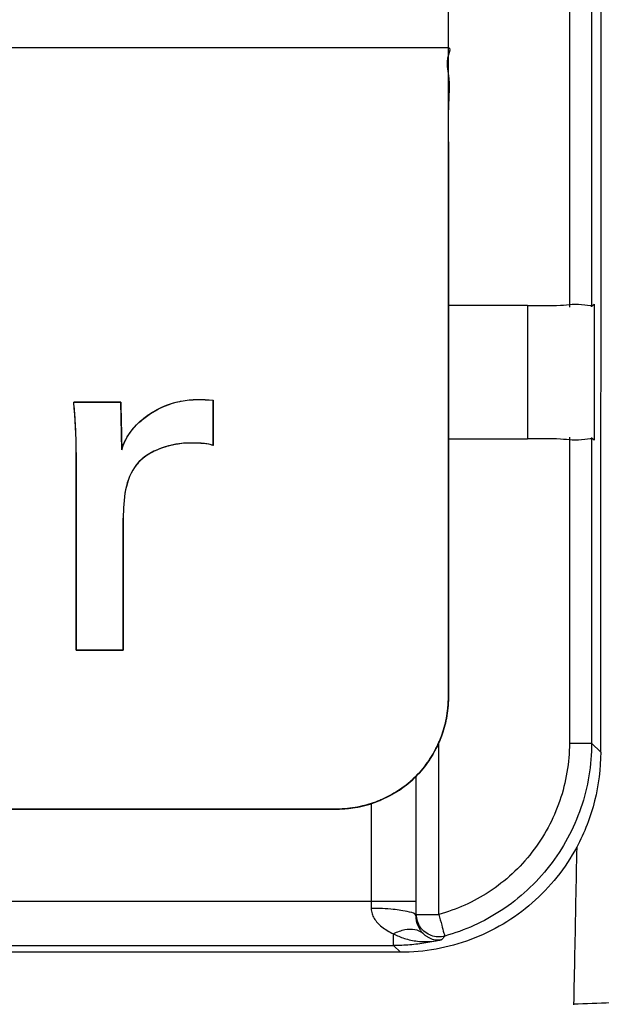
# Model space of a CAD drawing. Header units: inches. Extents: x 0 to 34, y 0 to 22.
# Tile 67 of 73: x 29.994 to 30.125, y 10.682 to 10.904. Entities that reach past the tile are written whole.
import ezdxf

# ---------------------------------------------------------------- set-up
doc = ezdxf.new("R2010")
doc.units = ezdxf.units.IN
doc.header["$LTSCALE"] = 1.87
doc.header["$MEASUREMENT"] = 0
doc.layers.get('0').update_dxf_attribs({"linetype": 'CONTINUOUS'})
doc.layers.add('DATUMCURVES', color=7, linetype='CONTINUOUS')
doc.layers.add('DIMENSIONS', color=7, linetype='CONTINUOUS')
doc.styles.get("Standard").update_dxf_attribs({"font": 'txt', "width": 0.8})
doc.dimstyles.new('DIMSTYLE_1', dxfattribs={"dimtxt": 0.125, "dimasz": 0.18, "dimexe": 0.18, "dimexo": 0.0625, "dimgap": 0.09, "dimtad": 0, "dimtih": 1, "dimtoh": 1, "dimdec": 3, "dimzin": 4, "dimdsep": 46, "dimtxsty": 'STANDARD', "dimblk": '_FILLED', "dimblk1": '_FILLED', "dimblk2": '_FILLED', "dimcen": 0.09, "dimadec": 0, "dimazin": 0, "dimtp": 0.001, "dimtm": 0.001, "dimtfac": 1, "dimtdec": 3, "dimtofl": 0, "dimtmove": 0, "dimatfit": 3, "dimldrblk": '_FILLED', "dimfxl": 1, "dimtolj": 1, "dimtzin": 4, "dimarcsym": 0})

# ---------------------------------------------------------------- blocks, each defined once
blk = doc.blocks.new('_FILLED')
at = {"color": 0, "linetype": 'BYBLOCK'}
blk.add_solid([(0, 0), (-1, 0.1736), (-1, -0.1736)], dxfattribs=at)
blk = doc.blocks.new('*D5')
at = {"layer": 'DIMENSIONS', "color": 2, "linetype": 'CONTINUOUS'}
for p, q in [((31.31045, 11.30172), (31.31045, 11.66172)), ((28.97312, 11.30172), (31.43545, 11.30172)), ((30.1651, 10.55572), (31.43545, 10.55572)), ((31.31045, 10.55572), (31.31045, 10.19572))]:
    blk.add_line(p, q, dxfattribs=at)
at = {"layer": 'DIMENSIONS', "color": 2, "linetype": 'CONTINUOUS', "xscale": 0.18, "yscale": 0.18, "zscale": 0.18}
for p, rotation in [((31.31045, 11.30172), 270), ((31.31045, 10.55572), 90)]:
    blk.add_blockref('_FILLED', p, dxfattribs=dict(at, rotation=rotation))
at = {"layer": 'DIMENSIONS', "color": 2, "linetype": 'CONTINUOUS', "width": 0.8}
for s, p in [('[', (31.22295, 10.8861)), (']', (31.82295, 10.8861)), ('.746', (30.69795, 10.8861)), ('18.95', (31.32295, 10.8861))]:
    blk.add_text(s, height=0.125, dxfattribs=at).set_placement(p)

msp = doc.modelspace()

# ---------------------------------------------------------------- linework, layer by layer
at = {"color": 7, "linetype": 'CONTINUOUS'}
for p, q in [((30.09045, 10.75122), (30.09045, 11.63622)), ((30.11762, 10.95347), (30.11762, 10.83897)), ((30.12262, 10.95339), (30.12262, 10.83906)), ((30.09045, 10.8973), (26.28045, 10.8973)), ((30.10821, 10.83939), (30.09045, 10.83939)), ((30.10821, 10.83939), (30.10821, 10.80939)), ((30.12321, 10.83965), (30.12321, 10.80913)), ((30.01685, 10.81768), (30.00629, 10.81768)), ((30.01709, 10.8069), (30.01685, 10.81768)), ((30.03763, 10.8079), (30.03763, 10.81811)), ((30.09045, 10.80939), (30.10821, 10.80939)), ((30.11762, 10.80981), (30.11762, 10.74105)), ((30.12262, 10.80972), (30.12262, 10.74105)), ((30.00686, 10.80634), (30.00686, 10.76191)), ((30.01742, 10.76191), (30.01742, 10.79156)), ((30.00686, 10.76191), (30.01742, 10.76191)), ((30.08828, 10.70253), (30.08828, 10.74116)), ((30.11762, 10.74105), (30.12262, 10.74105)), ((30.12262, 10.74105), (30.12465, 10.73901)), ((30.08312, 10.73354), (30.08312, 10.70555)), ((28.40995, 10.72622), (30.06545, 10.72622)), ((30.07312, 10.72755), (30.07312, 10.70555)), ((28.38921, 10.70555), (30.08312, 10.70555)), ((30.08328, 10.7025), (30.08828, 10.7025)), ((30.07813, 10.69555), (30.07813, 10.69817)), ((30.08962, 10.69768), (30.08898, 10.69688)), ((28.38921, 10.69555), (30.07813, 10.69555)), ((30.07813, 10.69555), (30.07965, 10.69403)), ((30.07965, 10.69403), (28.39921, 10.69403))]:
    msp.add_line(p, q, dxfattribs=at)
for centre, radius, end in [((30.06545, 10.75122), 0.025, 360), ((30.09229, 10.70572), 0.1, 357.5)]:
    msp.add_arc(centre, radius, 270, end, dxfattribs=at)
for points, knots in [([(30.12465, 10.73901), (30.12468, 10.77421), (30.12475, 10.84687), (30.12484, 10.9592), (30.1249, 11.03633), (30.12493, 11.07601)], [0, 0, 0, 0, 0.313361, 0.646821, 1, 1, 1, 1]), ([(30.10821, 10.83939), (30.11069, 10.83939), (30.11512, 10.83913), (30.11973, 10.83999), (30.12271, 10.83915), (30.12321, 10.83965)], [0, 0, 0, 0, 0.494845, 0.860044, 1, 1, 1, 1]), ([(30.02388, 10.81532), (30.02591, 10.81658), (30.03065, 10.81845), (30.03522, 10.81826), (30.03763, 10.81811)], [0, 0, 0, 0, 0.478737, 1, 1, 1, 1]), ([(30.03763, 10.8079), (30.037, 10.80815), (30.03532, 10.80846), (30.03364, 10.80846), (30.03263, 10.80846)], [0, 0, 0, 0, 0.40262, 1, 1, 1, 1]), ([(30.12321, 10.80913), (30.12271, 10.80963), (30.11973, 10.80879), (30.11512, 10.80964), (30.11069, 10.80939), (30.10821, 10.80939)], [0, 0, 0, 0, 0.139956, 0.505155, 1, 1, 1, 1]), ([(30.02072, 10.80397), (30.02061, 10.80385), (30.01785, 10.80064), (30.01742, 10.79569), (30.01742, 10.79156)], [0, 0, 0, 0, 0.039178, 1, 1, 1, 1]), ([(30.11762, 10.74105), (30.11762, 10.73667), (30.11616, 10.72785), (30.1098, 10.71609), (30.10018, 10.70716), (30.09226, 10.70363), (30.08828, 10.70253)], [0, 0, 0, 0, 0.25334, 0.507346, 0.760807, 1, 1, 1, 1]), ([(30.12262, 10.74105), (30.12262, 10.73612), (30.12097, 10.72619), (30.11382, 10.71296), (30.10298, 10.70294), (30.0941, 10.69892), (30.08962, 10.69768)], [0, 0, 0, 0, 0.253656, 0.507485, 0.760744, 1, 1, 1, 1]), ([(30.12465, 10.73901), (30.12465, 10.73533), (30.12373, 10.7279), (30.12102, 10.72092), (30.11927, 10.71765)], [0, 0, 0, 0, 0.498277, 1, 1, 1, 1]), ([(30.11927, 10.71765), (30.11673, 10.71294), (30.10988, 10.70437), (30.09582, 10.69599), (30.08501, 10.69403), (30.07965, 10.69403)], [0, 0, 0, 0, 0.333013, 0.666168, 1, 1, 1, 1]), ([(30.11927, 10.71765), (30.11919, 10.71364), (30.11903, 10.7057), (30.1188, 10.6939), (30.11864, 10.6861), (30.11856, 10.68223)], [0, 0, 0, 0, 0.339341, 0.672636, 1, 1, 1, 1]), ([(30.07312, 10.70555), (30.07312, 10.70528), (30.07312, 10.70473), (30.07312, 10.70418), (30.07312, 10.7039)], [0, 0, 0, 0, 0.490233, 1, 1, 1, 1]), ([(30.07312, 10.7039), (30.07312, 10.70349), (30.07324, 10.7027), (30.07375, 10.70161), (30.0745, 10.70062), (30.07549, 10.69971), (30.07671, 10.69888), (30.07763, 10.69839), (30.07813, 10.69817)], [0, 0, 0, 0, 0.151745, 0.294638, 0.447324, 0.612525, 0.795265, 1, 1, 1, 1]), ([(30.08312, 10.70555), (30.08312, 10.70501), (30.08312, 10.70391), (30.08312, 10.7028), (30.08312, 10.70224)], [0, 0, 0, 0, 0.490962, 1, 1, 1, 1]), ([(30.08312, 10.70224), (30.08306, 10.70278), (30.08073, 10.70328), (30.07923, 10.70354), (30.07807, 10.70367)], [0, 0, 0, 0, 0.30419, 1, 1, 1, 1]), ([(30.08312, 10.70224), (30.08311, 10.70197), (30.08315, 10.70146), (30.0833, 10.70072), (30.08354, 10.70005), (30.08385, 10.69942), (30.08424, 10.69884), (30.08455, 10.69848), (30.08471, 10.69831)], [0, 0, 0, 0, 0.187048, 0.353742, 0.516923, 0.676775, 0.836891, 1, 1, 1, 1]), ([(30.08328, 10.7025), (30.08326, 10.70246), (30.0832, 10.70237), (30.08315, 10.70229), (30.08312, 10.70224)], [0, 0, 0, 0, 0.501791, 1, 1, 1, 1]), ([(30.08828, 10.7025), (30.08851, 10.70171), (30.08892, 10.70033), (30.08929, 10.69872), (30.0896, 10.69792), (30.08962, 10.69768)], [0, 0, 0, 0, 0.493887, 0.858962, 1, 1, 1, 1]), ([(30.08962, 10.69768), (30.08864, 10.69742), (30.08648, 10.69749), (30.08478, 10.69878), (30.0842, 10.69962)], [0, 0, 0, 0, 0.499967, 1, 1, 1, 1]), ([(30.11857, 10.68246), (30.12136, 10.68252), (30.12698, 10.6827), (30.1355, 10.68317), (30.14421, 10.68389), (30.15307, 10.68491), (30.16192, 10.68628), (30.17047, 10.68807), (30.17833, 10.69032), (30.18503, 10.69312), (30.19016, 10.69639), (30.19212, 10.69979), (30.1922, 10.70136)], [0, 0, 0, 0, 0.106208, 0.213918, 0.324518, 0.438203, 0.552984, 0.665072, 0.770255, 0.863681, 0.940168, 1, 1, 1, 1]), ([(30.07813, 10.69817), (30.0785, 10.69797), (30.0793, 10.69759), (30.08059, 10.69712), (30.08202, 10.69675), (30.08357, 10.6965), (30.08526, 10.69641), (30.08709, 10.69651), (30.08834, 10.69673), (30.08898, 10.69688)], [0, 0, 0, 0, 0.114547, 0.237278, 0.368601, 0.50888, 0.6592, 0.821859, 1, 1, 1, 1]), ([(30.08471, 10.69831), (30.0842, 10.69872), (30.08284, 10.69928), (30.0814, 10.6992), (30.08066, 10.69905)], [0, 0, 0, 0, 0.462363, 1, 1, 1, 1]), ([(30.08471, 10.69831), (30.08485, 10.69817), (30.08515, 10.6979), (30.08565, 10.69755), (30.08621, 10.69724), (30.08683, 10.697), (30.0875, 10.69685), (30.08797, 10.69681), (30.08821, 10.69681)], [0, 0, 0, 0, 0.151454, 0.308496, 0.470993, 0.639265, 0.814648, 1, 1, 1, 1]), ([(30.08898, 10.69688), (30.0878, 10.69659), (30.08541, 10.69609), (30.08178, 10.69565), (30.07934, 10.69555), (30.07813, 10.69555)], [0, 0, 0, 0, 0.334287, 0.667809, 1, 1, 1, 1])]:
    msp.add_open_spline(points, degree=3, knots=knots, dxfattribs=at)
for points in [[(30.00686, 10.80634), (30.00686, 10.81012), (30.00666, 10.81391), (30.00629, 10.81768)], [(30.01945, 10.81146), (30.02065, 10.81296), (30.02218, 10.81426), (30.02388, 10.81532)], [(30.01709, 10.8069), (30.01751, 10.80855), (30.01834, 10.81009), (30.01945, 10.81146)], [(30.03263, 10.80846), (30.02905, 10.80846), (30.02498, 10.80744), (30.02213, 10.80526)], [(30.02213, 10.80526), (30.02162, 10.80487), (30.02114, 10.80444), (30.02072, 10.80397)], [(30.07807, 10.70367), (30.07652, 10.70383), (30.07477, 10.70389), (30.07312, 10.7039)], [(30.08351, 10.70102), (30.08336, 10.7015), (30.08328, 10.702), (30.08328, 10.7025)], [(30.0842, 10.69962), (30.0839, 10.70005), (30.08367, 10.70052), (30.08351, 10.70102)], [(30.08066, 10.69905), (30.07978, 10.69888), (30.07893, 10.69857), (30.07813, 10.69817)], [(30.08821, 10.69681), (30.08847, 10.69681), (30.08873, 10.69683), (30.08898, 10.69688)]]:
    msp.add_open_spline(points, degree=3, dxfattribs=at)
at = {"layer": 'DATUMCURVES', "color": 40, "linetype": 'CONTINUOUS'}
for points in [[(30.09045, 10.8973, 3.1355), (30.09045, 10.91588, 3.1355), (30.09045, 10.93447, 3.1355), (30.09045, 10.95306, 3.1355)], [(30.09045, 10.8973, 3.1355), (30.09045, 10.91588, 3.1355), (30.09045, 10.93447, 3.1355), (30.09045, 10.95306, 3.1355)], [(30.09045, 10.89731, 3.1355), (30.091, 10.89731, 3.1355), (30.09066, 10.89643, 3.1355), (30.09045, 10.89567, 3.1355)], [(30.09045, 10.89731, 3.1355), (30.09099, 10.89731, 3.1355), (30.09066, 10.89643, 3.1355), (30.09045, 10.89568, 3.1355)], [(30.09045, 10.89568, 3.1355), (30.08985, 10.89352, 3.1355), (30.09026, 10.89238, 3.1355), (30.09045, 10.89101, 3.1355)], [(30.09045, 10.89567, 3.1355), (30.08985, 10.89353, 3.1355), (30.09026, 10.89238, 3.1355), (30.09045, 10.89103, 3.1355)], [(30.09045, 10.89103, 3.1355), (30.09075, 10.88893, 3.1355), (30.09054, 10.88633, 3.1355), (30.09045, 10.88385, 3.1355)], [(30.09045, 10.89101, 3.1355), (30.09074, 10.88893, 3.1355), (30.09054, 10.88635, 3.1355), (30.09045, 10.88388, 3.1355)], [(30.09045, 10.87433, 3.1355), (30.09049, 10.8708, 3.1355), (30.09046, 10.86721, 3.1355), (30.09045, 10.86364, 3.1355)], [(30.09045, 10.87408, 3.1355), (30.09048, 10.87076, 3.1355), (30.09046, 10.86737, 3.1355), (30.09045, 10.864, 3.1355)], [(30.09045, 10.8489, 3.1355), (30.09045, 10.84573, 3.1355), (30.09046, 10.84256, 3.1355), (30.09046, 10.83939, 3.1355)], [(30.09045, 10.84501, 3.1355), (30.09045, 10.84314, 3.1355), (30.09045, 10.84126, 3.1355), (30.09045, 10.83939, 3.1355)], [(30.09046, 10.83939, 3.1355), (30.09045, 10.83504, 3.1355), (30.09045, 10.83069, 3.1355), (30.09045, 10.82634, 3.1355)], [(30.09045, 10.80939, 3.1355), (30.09045, 10.81939, 3.1355), (30.09045, 10.82939, 3.1355), (30.09045, 10.83939, 3.1355)], [(30.09045, 10.83939, 3.1355), (30.09045, 10.83635, 3.1355), (30.09045, 10.83331, 3.1355), (30.09045, 10.83027, 3.1355)], [(30.09045, 10.80939, 3.1355), (30.09045, 10.81939, 3.1355), (30.09045, 10.82939, 3.1355), (30.09045, 10.83939, 3.1355)], [(30.00661, 10.81373, 3.1355), (30.00653, 10.81505, 3.1355), (30.00642, 10.81637, 3.1355), (30.0063, 10.81768, 3.1355)], [(30.00659, 10.81406, 3.1355), (30.00651, 10.81527, 3.1355), (30.00641, 10.81647, 3.1355), (30.0063, 10.81767, 3.1355)], [(30.02385, 10.81529, 3.1355), (30.02579, 10.8165, 3.1355), (30.02796, 10.81738, 3.1355), (30.0301, 10.81783, 3.1355)], [(30.01944, 10.81146, 3.1355), (30.02064, 10.81295, 3.1355), (30.02216, 10.81424, 3.1355), (30.02385, 10.81529, 3.1355)], [(30.00662, 10.81353, 3.1355), (30.00661, 10.81371, 3.1355), (30.0066, 10.81389, 3.1355), (30.00659, 10.81406, 3.1355)], [(30.00678, 10.81037, 3.1355), (30.00674, 10.81149, 3.1355), (30.00668, 10.81262, 3.1355), (30.00661, 10.81373, 3.1355)], [(30.00678, 10.81054, 3.1355), (30.00674, 10.81154, 3.1355), (30.00669, 10.81254, 3.1355), (30.00662, 10.81353, 3.1355)], [(30.00681, 10.80957, 3.1355), (30.0068, 10.80989, 3.1355), (30.00679, 10.81021, 3.1355), (30.00678, 10.81054, 3.1355)], [(30.00681, 10.80971, 3.1355), (30.0068, 10.80993, 3.1355), (30.00679, 10.81015, 3.1355), (30.00678, 10.81037, 3.1355)], [(30.01698, 10.81183, 3.1355), (30.01701, 10.81019, 3.1355), (30.01705, 10.80854, 3.1355), (30.01708, 10.8069, 3.1355)], [(30.01698, 10.8116, 3.1355), (30.01702, 10.81004, 3.1355), (30.01705, 10.80847, 3.1355), (30.01708, 10.80691, 3.1355)], [(30.01708, 10.8069, 3.1355), (30.01751, 10.80855, 3.1355), (30.01834, 10.81008, 3.1355), (30.01944, 10.81146, 3.1355)], [(30.00686, 10.80636, 3.1355), (30.00686, 10.80747, 3.1355), (30.00684, 10.80859, 3.1355), (30.00681, 10.80971, 3.1355)], [(30.00686, 10.80683, 3.1355), (30.00685, 10.80774, 3.1355), (30.00684, 10.80866, 3.1355), (30.00681, 10.80957, 3.1355)], [(30.03264, 10.80846, 3.1355), (30.03075, 10.80846, 3.1355), (30.02873, 10.80818, 3.1355), (30.02681, 10.80759, 3.1355)], [(30.03404, 10.80844, 3.1355), (30.03357, 10.80845, 3.1355), (30.03311, 10.80846, 3.1355), (30.03264, 10.80846, 3.1355)], [(30.03468, 10.80841, 3.1355), (30.03447, 10.80842, 3.1355), (30.03425, 10.80843, 3.1355), (30.03404, 10.80844, 3.1355)], [(30.03763, 10.8079, 3.1355), (30.03718, 10.80808, 3.1355), (30.03669, 10.80819, 3.1355), (30.0362, 10.80826, 3.1355)], [(30.09045, 10.75121, 3.1355), (30.09045, 10.7706, 3.1355), (30.09045, 10.78999, 3.1355), (30.09045, 10.80939, 3.1355)], [(30.09045, 10.75121, 3.1355), (30.09045, 10.7706, 3.1355), (30.09045, 10.78999, 3.1355), (30.09045, 10.80939, 3.1355)], [(30.00686, 10.80634, 3.1355), (30.00686, 10.8065, 3.1355), (30.00686, 10.80666, 3.1355), (30.00686, 10.80683, 3.1355)], [(30.02681, 10.80759, 3.1355), (30.0251, 10.80706, 3.1355), (30.02348, 10.80629, 3.1355), (30.02213, 10.80526, 3.1355)], [(30.09045, 10.75121, 3.1355), (30.09045, 10.74967, 3.1355), (30.09029, 10.74812, 3.1355), (30.08999, 10.74658, 3.1355)], [(30.08999, 10.74658, 3.1355), (30.09029, 10.74812, 3.1355), (30.09045, 10.74967, 3.1355), (30.09045, 10.75121, 3.1355)], [(30.09045, 10.75121, 3.1355), (30.09045, 10.74967, 3.1355), (30.09029, 10.74812, 3.1355), (30.08999, 10.74659, 3.1355)], [(30.08999, 10.74659, 3.1355), (30.09029, 10.74812, 3.1355), (30.09045, 10.74967, 3.1355), (30.09045, 10.75121, 3.1355)], [(30.08989, 10.74606, 3.1355), (30.08959, 10.74471, 3.1355), (30.08919, 10.74339, 3.1355), (30.08868, 10.7421, 3.1355)], [(30.08868, 10.74209, 3.1355), (30.08919, 10.74339, 3.1355), (30.08959, 10.74471, 3.1355), (30.08989, 10.74606, 3.1355)], [(30.08988, 10.74604, 3.1355), (30.08959, 10.74471, 3.1355), (30.08919, 10.74339, 3.1355), (30.08869, 10.74211, 3.1355)], [(30.08869, 10.74211, 3.1355), (30.08919, 10.74339, 3.1355), (30.08959, 10.74471, 3.1355), (30.08988, 10.74604, 3.1355)], [(30.08999, 10.74659, 3.1355), (30.08996, 10.74641, 3.1355), (30.08992, 10.74623, 3.1355), (30.08988, 10.74604, 3.1355)], [(30.08988, 10.74604, 3.1355), (30.08992, 10.74623, 3.1355), (30.08996, 10.74641, 3.1355), (30.08999, 10.74659, 3.1355)], [(30.08999, 10.74658, 3.1355), (30.08996, 10.74641, 3.1355), (30.08992, 10.74623, 3.1355), (30.08989, 10.74606, 3.1355)], [(30.08989, 10.74606, 3.1355), (30.08992, 10.74623, 3.1355), (30.08996, 10.74641, 3.1355), (30.08999, 10.74658, 3.1355)], [(30.08869, 10.74211, 3.1355), (30.08857, 10.74181, 3.1355), (30.08845, 10.74151, 3.1355), (30.08832, 10.74122, 3.1355)], [(30.08832, 10.74122, 3.1355), (30.08845, 10.74152, 3.1355), (30.08857, 10.74181, 3.1355), (30.08869, 10.74211, 3.1355)], [(30.08868, 10.7421, 3.1355), (30.08857, 10.74181, 3.1355), (30.08845, 10.74152, 3.1355), (30.08832, 10.74123, 3.1355)], [(30.08832, 10.74123, 3.1355), (30.08845, 10.74152, 3.1355), (30.08857, 10.74181, 3.1355), (30.08868, 10.74209, 3.1355)], [(30.08637, 10.73758, 3.1355), (30.08712, 10.73874, 3.1355), (30.08777, 10.73997, 3.1355), (30.08832, 10.74123, 3.1355)], [(30.08832, 10.74123, 3.1355), (30.08777, 10.73997, 3.1355), (30.08712, 10.73875, 3.1355), (30.08638, 10.73759, 3.1355)], [(30.08832, 10.74122, 3.1355), (30.08777, 10.73996, 3.1355), (30.08712, 10.73875, 3.1355), (30.08638, 10.73759, 3.1355)], [(30.08638, 10.73759, 3.1355), (30.08712, 10.73875, 3.1355), (30.08777, 10.73996, 3.1355), (30.08832, 10.74122, 3.1355)], [(30.08638, 10.73759, 3.1355), (30.08628, 10.73744, 3.1355), (30.08619, 10.7373, 3.1355), (30.08609, 10.73715, 3.1355)], [(30.08609, 10.73716, 3.1355), (30.08619, 10.7373, 3.1355), (30.08628, 10.73744, 3.1355), (30.08638, 10.73759, 3.1355)], [(30.08638, 10.73759, 3.1355), (30.08628, 10.73744, 3.1355), (30.08619, 10.7373, 3.1355), (30.0861, 10.73716, 3.1355)], [(30.0861, 10.73716, 3.1355), (30.08619, 10.7373, 3.1355), (30.08628, 10.73744, 3.1355), (30.08637, 10.73758, 3.1355)], [(30.07548, 10.72837, 3.1355), (30.07672, 10.72891, 3.1355), (30.07793, 10.72955, 3.1355), (30.07907, 10.73029, 3.1355)], [(30.07953, 10.73059, 3.1355), (30.07938, 10.73049, 3.1355), (30.07922, 10.73039, 3.1355), (30.07907, 10.73029, 3.1355)], [(30.07907, 10.73029, 3.1355), (30.07923, 10.73039, 3.1355), (30.07938, 10.73049, 3.1355), (30.07953, 10.73059, 3.1355)], [(30.07954, 10.73059, 3.1355), (30.07938, 10.73049, 3.1355), (30.07922, 10.73039, 3.1355), (30.07907, 10.73028, 3.1355)], [(30.07907, 10.73029, 3.1355), (30.07922, 10.73039, 3.1355), (30.07938, 10.73049, 3.1355), (30.07953, 10.73059, 3.1355)], [(30.07548, 10.72837, 3.1355), (30.07517, 10.72823, 3.1355), (30.07485, 10.7281, 3.1355), (30.07453, 10.72798, 3.1355)], [(30.07548, 10.72837, 3.1355), (30.07517, 10.72823, 3.1355), (30.07485, 10.7281, 3.1355), (30.07454, 10.72798, 3.1355)], [(30.07454, 10.72798, 3.1355), (30.07485, 10.7281, 3.1355), (30.07517, 10.72823, 3.1355), (30.07548, 10.72837, 3.1355)], [(30.07454, 10.72798, 3.1355), (30.07485, 10.7281, 3.1355), (30.07517, 10.72823, 3.1355), (30.07548, 10.72837, 3.1355)], [(30.07907, 10.73029, 3.1355), (30.07793, 10.72955, 3.1355), (30.07672, 10.72891, 3.1355), (30.07548, 10.72837, 3.1355)], [(30.07548, 10.72837, 3.1355), (30.07672, 10.72891, 3.1355), (30.07793, 10.72955, 3.1355), (30.07907, 10.73029, 3.1355)], [(30.07907, 10.73028, 3.1355), (30.07792, 10.72955, 3.1355), (30.07672, 10.72891, 3.1355), (30.07548, 10.72837, 3.1355)], [(30.07006, 10.72668, 3.1355), (30.06853, 10.72638, 3.1355), (30.06698, 10.72622, 3.1355), (30.06544, 10.72622, 3.1355)], [(30.06544, 10.72622, 3.1355), (30.06698, 10.72622, 3.1355), (30.06853, 10.72638, 3.1355), (30.07007, 10.72668, 3.1355)], [(30.07006, 10.72668, 3.1355), (30.06853, 10.72638, 3.1355), (30.06697, 10.72622, 3.1355), (30.06544, 10.72622, 3.1355)], [(30.06544, 10.72622, 3.1355), (30.06697, 10.72622, 3.1355), (30.06853, 10.72638, 3.1355), (30.07006, 10.72668, 3.1355)], [(30.07065, 10.7268, 3.1355), (30.07045, 10.72675, 3.1355), (30.07026, 10.72671, 3.1355), (30.07006, 10.72668, 3.1355)], [(30.07065, 10.7268, 3.1355), (30.07045, 10.72675, 3.1355), (30.07026, 10.72671, 3.1355), (30.07006, 10.72668, 3.1355)], [(30.07006, 10.72668, 3.1355), (30.07026, 10.72671, 3.1355), (30.07045, 10.72675, 3.1355), (30.07065, 10.7268, 3.1355)], [(30.07007, 10.72668, 3.1355), (30.07026, 10.72671, 3.1355), (30.07045, 10.72675, 3.1355), (30.07064, 10.7268, 3.1355)], [(30.07064, 10.7268, 3.1355), (30.07196, 10.72709, 3.1355), (30.07327, 10.72748, 3.1355), (30.07454, 10.72798, 3.1355)], [(30.07454, 10.72798, 3.1355), (30.07327, 10.72748, 3.1355), (30.07196, 10.72709, 3.1355), (30.07065, 10.7268, 3.1355)], [(30.07453, 10.72798, 3.1355), (30.07327, 10.72748, 3.1355), (30.07196, 10.72709, 3.1355), (30.07065, 10.7268, 3.1355)], [(30.07065, 10.7268, 3.1355), (30.07196, 10.72709, 3.1355), (30.07327, 10.72748, 3.1355), (30.07454, 10.72798, 3.1355)]]:
    msp.add_open_spline(points, degree=3, dxfattribs=at)
for points, knots in [([(26.28045, 10.89731, 3.1355), (26.47889, 10.89731, 3.1355), (27.74889, 10.89731, 3.1355), (29.01889, 10.89731, 3.1355), (30.09045, 10.89731, 3.1355)], [0, 0, 0, 0, 0.15625, 1, 1, 1, 1]), ([(26.28045, 10.89731, 3.1355), (26.47889, 10.89731, 3.1355), (27.74889, 10.89731, 3.1355), (29.01889, 10.89731, 3.1355), (30.09045, 10.89731, 3.1355)], [0, 0, 0, 0, 0.15625, 1, 1, 1, 1]), ([(30.09045, 10.83939, 3.1355), (30.09045, 10.85609, 3.1355), (30.09045, 10.87539, 3.1355), (30.09045, 10.89469, 3.1355), (30.09045, 10.8973, 3.1355)], [0, 0, 0, 0, 0.865149, 1, 1, 1, 1]), ([(30.09045, 10.83939, 3.1355), (30.09045, 10.85609, 3.1355), (30.09045, 10.87539, 3.1355), (30.09045, 10.89469, 3.1355), (30.09045, 10.8973, 3.1355)], [0, 0, 0, 0, 0.865106, 1, 1, 1, 1]), ([(30.09045, 10.88388, 3.1355), (30.09033, 10.88063, 3.1355), (30.09042, 10.87745, 3.1355), (30.09045, 10.87422, 3.1355), (30.09045, 10.87408, 3.1355)], [0, 0, 0, 0, 0.958967, 1, 1, 1, 1]), ([(30.09045, 10.88385, 3.1355), (30.09033, 10.88061, 3.1355), (30.09042, 10.87752, 3.1355), (30.09045, 10.87438, 3.1355), (30.09045, 10.87433, 3.1355)], [0, 0, 0, 0, 0.984065, 1, 1, 1, 1]), ([(30.09045, 10.864, 3.1355), (30.09045, 10.86381, 3.1355), (30.09044, 10.85949, 3.1355), (30.09045, 10.85317, 3.1355), (30.09045, 10.84704, 3.1355), (30.09045, 10.84501, 3.1355)], [0, 0, 0, 0, 0.03032, 0.680255, 1, 1, 1, 1]), ([(30.09045, 10.86364, 3.1355), (30.09045, 10.86357, 3.1355), (30.09044, 10.85937, 3.1355), (30.09045, 10.85447, 3.1355), (30.09045, 10.84963, 3.1355), (30.09045, 10.8489, 3.1355)], [0, 0, 0, 0, 0.014362, 0.851911, 1, 1, 1, 1]), ([(30.09045, 10.83027, 3.1355), (30.09045, 10.82826, 3.1355), (30.09045, 10.8213, 3.1355), (30.09045, 10.81434, 3.1355), (30.09045, 10.80939, 3.1355)], [0, 0, 0, 0, 0.287767, 1, 1, 1, 1]), ([(30.09045, 10.82634, 3.1355), (30.09045, 10.82565, 3.1355), (30.09045, 10.82, 3.1355), (30.09045, 10.81434, 3.1355), (30.09045, 10.80939, 3.1355)], [0, 0, 0, 0, 0.122932, 1, 1, 1, 1]), ([(30.0063, 10.81768, 3.1355), (30.00685, 10.81768, 3.1355), (30.01037, 10.81768, 3.1355), (30.01389, 10.81768, 3.1355), (30.01685, 10.81768, 3.1355)], [0, 0, 0, 0, 0.15625, 1, 1, 1, 1]), ([(30.0063, 10.81767, 3.1355), (30.00685, 10.81767, 3.1355), (30.01037, 10.81767, 3.1355), (30.01389, 10.81767, 3.1355), (30.01685, 10.81767, 3.1355)], [0, 0, 0, 0, 0.15625, 1, 1, 1, 1]), ([(30.01685, 10.81768, 3.1355), (30.01687, 10.81712, 3.1355), (30.01691, 10.81509, 3.1355), (30.01695, 10.81306, 3.1355), (30.01698, 10.8116, 3.1355)], [0, 0, 0, 0, 0.276584, 1, 1, 1, 1]), ([(30.01685, 10.81767, 3.1355), (30.01687, 10.81711, 3.1355), (30.01691, 10.81516, 3.1355), (30.01695, 10.81322, 3.1355), (30.01698, 10.81183, 3.1355)], [0, 0, 0, 0, 0.288399, 1, 1, 1, 1]), ([(30.01708, 10.80691, 3.1355), (30.01852, 10.81249, 3.1355), (30.02714, 10.81861, 3.1355), (30.03523, 10.81827, 3.1355), (30.03763, 10.81813, 3.1355)], [0, 0, 0, 0, 0.705411, 1, 1, 1, 1]), ([(30.0301, 10.81783, 3.1355), (30.0302, 10.81786, 3.1355), (30.03274, 10.81837, 3.1355), (30.03523, 10.81827, 3.1355), (30.03763, 10.81813, 3.1355)], [0, 0, 0, 0, 0.041941, 1, 1, 1, 1]), ([(30.03763, 10.81813, 3.1355), (30.03763, 10.8176, 3.1355), (30.03763, 10.81419, 3.1355), (30.03763, 10.81079, 3.1355), (30.03763, 10.80792, 3.1355)], [0, 0, 0, 0, 0.15625, 1, 1, 1, 1]), ([(30.03763, 10.81813, 3.1355), (30.03763, 10.8176, 3.1355), (30.03763, 10.81419, 3.1355), (30.03763, 10.81078, 3.1355), (30.03763, 10.8079, 3.1355)], [0, 0, 0, 0, 0.15625, 1, 1, 1, 1]), ([(30.03264, 10.80847, 3.1355), (30.02825, 10.80847, 3.1355), (30.01829, 10.80552, 3.1355), (30.01741, 10.7957, 3.1355), (30.01741, 10.79157, 3.1355)], [0, 0, 0, 0, 0.515115, 1, 1, 1, 1]), ([(30.03763, 10.80792, 3.1355), (30.037, 10.80816, 3.1355), (30.03532, 10.80844, 3.1355), (30.03364, 10.80847, 3.1355), (30.03264, 10.80847, 3.1355)], [0, 0, 0, 0, 0.404629, 1, 1, 1, 1]), ([(30.0362, 10.80826, 3.1355), (30.03602, 10.80829, 3.1355), (30.03551, 10.80835, 3.1355), (30.035, 10.80839, 3.1355), (30.03468, 10.80841, 3.1355)], [0, 0, 0, 0, 0.37075, 1, 1, 1, 1]), ([(30.09045, 10.80939, 3.1355), (30.09045, 10.8054, 3.1355), (30.09045, 10.79362, 3.1355), (30.09045, 10.77423, 3.1355), (30.09045, 10.75882, 3.1355), (30.09045, 10.75121, 3.1355)], [0, 0, 0, 0, 0.205444, 0.607627, 1, 1, 1, 1]), ([(30.09045, 10.80939, 3.1355), (30.09045, 10.8054, 3.1355), (30.09045, 10.79362, 3.1355), (30.09045, 10.77422, 3.1355), (30.09045, 10.75882, 3.1355), (30.09045, 10.75121, 3.1355)], [0, 0, 0, 0, 0.205463, 0.607636, 1, 1, 1, 1]), ([(30.00686, 10.76191, 3.1355), (30.00686, 10.76422, 3.1355), (30.00686, 10.77904, 3.1355), (30.00686, 10.79386, 3.1355), (30.00686, 10.80636, 3.1355)], [0, 0, 0, 0, 0.15625, 1, 1, 1, 1]), ([(30.00686, 10.76189, 3.1355), (30.00686, 10.76421, 3.1355), (30.00686, 10.77902, 3.1355), (30.00686, 10.79384, 3.1355), (30.00686, 10.80634, 3.1355)], [0, 0, 0, 0, 0.15625, 1, 1, 1, 1]), ([(30.02213, 10.80526, 3.1355), (30.02148, 10.80476, 3.1355), (30.01792, 10.80138, 3.1355), (30.01741, 10.7957, 3.1355), (30.01741, 10.79157, 3.1355)], [0, 0, 0, 0, 0.163776, 1, 1, 1, 1]), ([(30.01741, 10.79157, 3.1355), (30.01741, 10.79003, 3.1355), (30.01741, 10.78014, 3.1355), (30.01741, 10.77025, 3.1355), (30.01741, 10.76191, 3.1355)], [0, 0, 0, 0, 0.15625, 1, 1, 1, 1]), ([(30.01741, 10.79157, 3.1355), (30.01741, 10.79003, 3.1355), (30.01741, 10.78013, 3.1355), (30.01741, 10.77024, 3.1355), (30.01741, 10.76189, 3.1355)], [0, 0, 0, 0, 0.15625, 1, 1, 1, 1]), ([(30.01741, 10.76191, 3.1355), (30.01686, 10.76191, 3.1355), (30.01334, 10.76191, 3.1355), (30.00983, 10.76191, 3.1355), (30.00686, 10.76191, 3.1355)], [0, 0, 0, 0, 0.15625, 1, 1, 1, 1]), ([(30.01741, 10.76189, 3.1355), (30.01686, 10.76189, 3.1355), (30.01334, 10.76189, 3.1355), (30.00983, 10.76189, 3.1355), (30.00686, 10.76189, 3.1355)], [0, 0, 0, 0, 0.15625, 1, 1, 1, 1]), ([(30.0861, 10.73716, 3.1355), (30.08522, 10.73586, 3.1355), (30.08324, 10.73343, 3.1355), (30.08082, 10.73146, 3.1355), (30.07953, 10.73059, 3.1355)], [0, 0, 0, 0, 0.50217, 1, 1, 1, 1]), ([(30.07953, 10.73059, 3.1355), (30.08082, 10.73145, 3.1355), (30.08324, 10.73343, 3.1355), (30.08522, 10.73586, 3.1355), (30.0861, 10.73716, 3.1355)], [0, 0, 0, 0, 0.497846, 1, 1, 1, 1]), ([(30.07953, 10.73059, 3.1355), (30.08082, 10.73146, 3.1355), (30.08324, 10.73343, 3.1355), (30.08522, 10.73586, 3.1355), (30.08609, 10.73716, 3.1355)], [0, 0, 0, 0, 0.497926, 1, 1, 1, 1]), ([(30.08609, 10.73715, 3.1355), (30.08522, 10.73586, 3.1355), (30.08324, 10.73343, 3.1355), (30.08082, 10.73146, 3.1355), (30.07954, 10.73059, 3.1355)], [0, 0, 0, 0, 0.502089, 1, 1, 1, 1]), ([(30.06544, 10.72622, 3.1355), (29.97922, 10.72622, 3.1355), (29.42739, 10.72622, 3.1355), (28.87556, 10.72622, 3.1355), (28.40995, 10.72622, 3.1355)], [0, 0, 0, 0, 0.15625, 1, 1, 1, 1]), ([(28.40995, 10.72622, 3.1355), (28.49617, 10.72622, 3.1355), (29.048, 10.72622, 3.1355), (29.59983, 10.72622, 3.1355), (30.06544, 10.72622, 3.1355)], [0, 0, 0, 0, 0.15625, 1, 1, 1, 1]), ([(30.06544, 10.72622, 3.1355), (29.97921, 10.72622, 3.1355), (29.42738, 10.72622, 3.1355), (28.87555, 10.72622, 3.1355), (28.40995, 10.72622, 3.1355)], [0, 0, 0, 0, 0.15625, 1, 1, 1, 1]), ([(28.40995, 10.72622, 3.1355), (28.49617, 10.72622, 3.1355), (29.048, 10.72622, 3.1355), (29.59983, 10.72622, 3.1355), (30.06544, 10.72622, 3.1355)], [0, 0, 0, 0, 0.15625, 1, 1, 1, 1])]:
    msp.add_open_spline(points, degree=3, knots=knots, dxfattribs=at)

# ---------------------------------------------------------------- dimensions: what is measured, and where the dimension line sits
at = {"layer": 'DIMENSIONS', "color": 2, "linetype": 'CONTINUOUS'}
dim = msp.add_linear_dim(base=(31.31045, 10.55572), p1=(28.97312, 11.30172), p2=(30.1651, 10.55572), angle=270, dimstyle='DIMSTYLE_1', dxfattribs=at)
dim.commit()
dim.dimension.update_dxf_attribs({"geometry": '*D5', "text_midpoint": (31.31045, 10.9486), "dimtype": 160})

doc.saveas('drawing.dxf')
